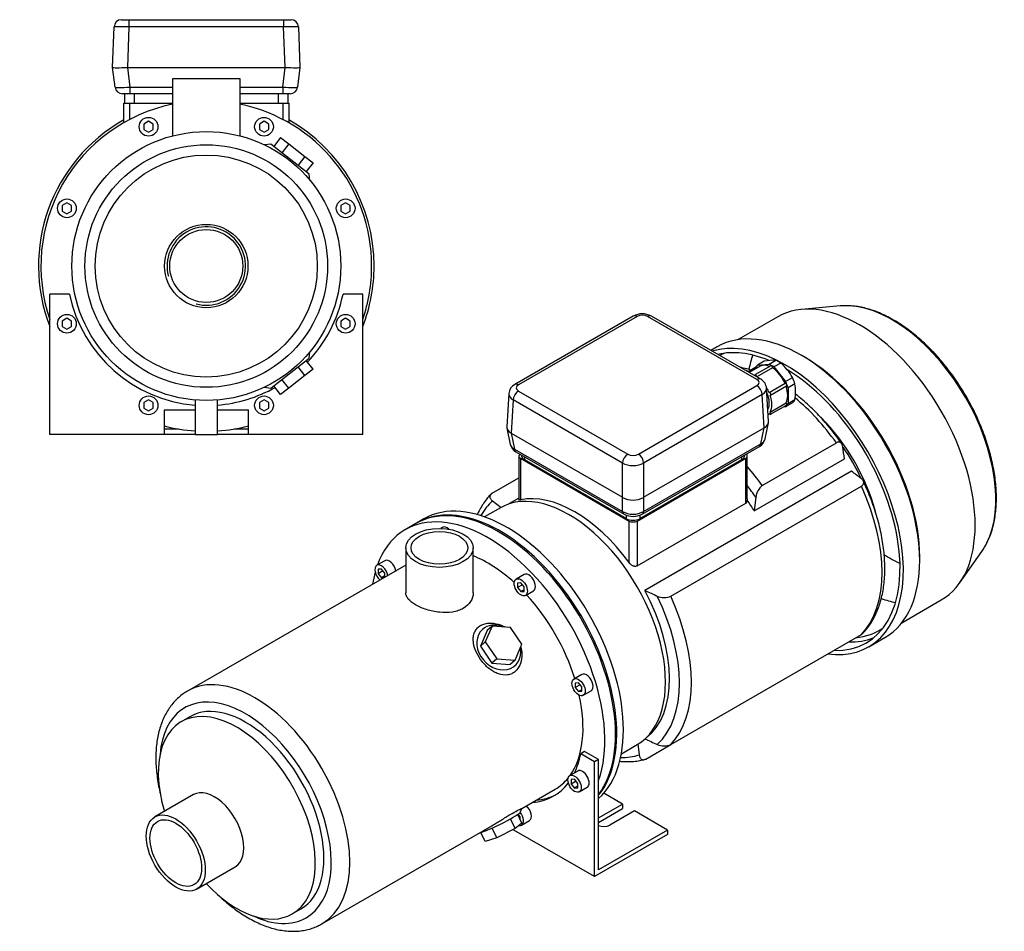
# Model space of a CAD drawing. Header units: millimetres. Extents: x 67 to 1181, y 26 to 779.
# Tile 2 of 2: x 656 to 1181, y 26 to 513. Entities that reach past the tile are written whole.
import ezdxf

# ---------------------------------------------------------------- set-up
doc = ezdxf.new("R2010")
doc.units = ezdxf.units.MM
for name, color, linetype in [('BASETTA_MEC_80-9', 7, 'Continuous'), ('CARCASSA_MEC_90', 7, 'Continuous'), ('COPRIVENTOLA_MEC', 7, 'Continuous'), ('CORPO_MH_3-5_[7]', 7, 'Continuous'), ('FLANGIA_MOTORE_T', 7, 'Continuous'), ('GHIERA_PG13_5_CO', 7, 'Continuous'), ('STAFFA_3-5-9_INT', 7, 'Continuous')]:
    doc.layers.add(name, color=color, linetype=linetype)

# ---------------------------------------------------------------- blocks, each defined once
blk = doc.blocks.new('SE')
at = {"layer": 'BASETTA_MEC_80-9', "color": 7, "linetype": 'Continuous'}
for p, q in [((983.13, 354.83), (919.85, 318.29)), ((985.13, 354.63), (921.85, 318.09)), ((1049.12, 320.95), (990.79, 354.63)), ((1051.12, 321.15), (992.79, 354.83)), ((985.84, 281.15), (1049.12, 317.69)), ((1055.36, 298.54), (1054.28, 316.37)), ((916.69, 313.52), (915.61, 295.68)), ((919.02, 310.04), (917.95, 292.37)), ((977.36, 276.36), (919.02, 310.04)), ((921.85, 314.83), (980.18, 281.15)), ((1051.95, 312.9), (988.66, 276.36)), ((1053.02, 295.23), (1051.95, 312.9)), ((915.66, 294.97), (917.49, 286.36)), ((988.66, 258.08), (1053.02, 295.23)), ((1051.24, 286.69), (1053.06, 295.25)), ((1053.48, 289.22), (1055.31, 297.83)), ((917.92, 292.4), (919.74, 283.83)), ((917.95, 292.37), (977.36, 258.08)), ((919.74, 283.83), (977.4, 250.54)), ((987.82, 249.1), (1050.43, 285.25)), ((988.63, 250.54), (1051.24, 286.69)), ((920.54, 282.39), (978.2, 249.1)), ((923.56, 280.65), (923.56, 280.13)), ((925.03, 279.8), (925.03, 278.08)), ((1040.99, 278.08), (1040.99, 279.8)), ((1042.46, 280.13), (1042.46, 280.65)), ((979.48, 246.65), (925.03, 278.08)), ((977.36, 258.08), (977.36, 276.36)), ((1040.99, 278.08), (986.55, 246.65)), ((988.66, 276.36), (988.66, 258.08)), ((977.4, 250.54), (977.4, 258.05)), ((988.63, 258.05), (988.63, 250.54)), ((979.48, 246.65), (979.48, 248.53)), ((986.55, 248.53), (986.55, 246.65))]:
    blk.add_line(p, q, dxfattribs=at)
for centre, radius, start, end in [((987.96, 345.85), 10.2, 61.7459, 118.2541), ((1048.44, 315.98), 5.82, 3.7379, 62.5313), ((922.58, 313.07), 5.89, 117.6162, 175.4952), ((1047.61, 290.53), 5.99, 298.1073, 347.5078), ((923.43, 287.75), 6.09, 192.7823, 241.7114), ((983.01, 258.02), 10.13, 241.6838, 298.3162)]:
    blk.add_arc(centre, radius, start, end, dxfattribs=at)
for centre, major_axis, ratio, start_param, end_param in [((985.13, 351.36), (2, -3.46), 0.57735, 2.356194, 3.141593), ((987.96, 352.99), (4, 0), 0.578054, 0.786007, 2.355586), ((990.79, 351.36), (-2, -3.46), 0.57735, 3.141593, 3.926991), ((1049.12, 317.68), (-2, -3.46), 0.57735, 3.141908, 3.926991), ((1046.29, 319.32), (-4, 0), 0.576647, 2.356803, 3.926382), ((921.85, 314.83), (2, -3.46), 0.57735, 2.356194, 3.141873), ((924.68, 316.46), (4, 0), 0.576647, 2.356803, 3.926382), ((1049.12, 314.42), (2, -3.46), 0.57735, 0.820305, 2.356194), ((1046.29, 316.05), (-8, -0.24), 0.576999, 2.339382, 3.157951), ((924.68, 313.19), (8, -0.24), 0.576999, 3.122534, 3.943803), ((921.85, 311.56), (2, 3.46), 0.57735, 0.785398, 2.321288), ((923.64, 295.92), (8.03, 0.6), 0.572756, 3.063966, 3.876802), ((1047.33, 298.78), (-8.03, 0.6), 0.572756, 2.406383, 3.219219), ((1045.54, 290.33), (-7.99, 0.83), 0.573109, 2.423363, 3.080945), ((925.44, 287.47), (7.99, 0.83), 0.573109, 3.20224, 3.859822), ((922.54, 285.85), (2, 3.46), 0.57735, 2.478368, 3.141593), ((1048.43, 288.71), (-2, 3.46), 0.57735, 3.141593, 3.804818), ((928.56, 280.13), (5, 0), 0.57735, 3.141593, 3.926991), ((980.18, 277.88), (2, 3.46), 0.57735, 0.785398, 2.321288), ((983.01, 282.78), (-4, 0), 0.578054, 0.786007, 2.355586), ((985.84, 277.88), (-2, 3.46), 0.57735, 3.961897, 5.497787), ((1037.46, 280.13), (-5, 0), 0.57735, 2.356194, 3.141593), ((983.01, 279.52), (8, 0), 0.557214, 3.9276, 5.497178), ((983.01, 261.65), (-8, 0), 0.630132, 0.792825, 2.348768), ((983.01, 254.23), (-8, 0), 0.647258, 0.792825, 2.348768), ((980.2, 252.56), (2, 3.46), 0.57735, 2.478368, 3.142413), ((985.82, 252.56), (-2, 3.46), 0.57735, 3.141773, 3.804818), ((983.01, 248.69), (5, 0), 0.57735, 3.926991, 5.497787)]:
    blk.add_ellipse(centre, major_axis=major_axis, ratio=ratio, start_param=start_param, end_param=end_param, dxfattribs=at)
for points in [[(1053.06, 295.25), (1053.04, 295.24), (1053.02, 295.23)], [(917.95, 292.37), (917.93, 292.39), (917.92, 292.4)], [(977.4, 258.05), (977.38, 258.07), (977.36, 258.08)], [(988.66, 258.08), (988.65, 258.07), (988.63, 258.05)]]:
    blk.add_open_spline(points, degree=2, dxfattribs=at)
at = {"layer": 'CARCASSA_MEC_90', "color": 7, "linetype": 'Continuous'}
for p, q in [((1051.99, 264.31), (1091.52, 287.13)), ((922.03, 280.13), (922.03, 256.69)), ((922.91, 278.9), (980.89, 245.42)), ((922.91, 278.9), (922.91, 256.69)), ((985.13, 245.42), (1043.12, 278.9)), ((1043.12, 254.91), (1043.12, 278.9)), ((1043.99, 257.36), (1043.99, 280.13)), ((1047.71, 250.84), (1095.79, 278.61)), ((907.84, 260.29), (922.03, 268.48)), ((1099.61, 272.01), (989.3, 208.32)), ((1003.09, 205.29), (1104.85, 264.04)), ((922.03, 257.6), (916.73, 254.54)), ((1048.51, 258.08), (1047.71, 250.84)), ((908.01, 256.17), (912.72, 252.59)), ((985.13, 221.44), (1043.12, 254.91)), ((980.89, 223.21), (980.89, 245.42)), ((985.13, 245.42), (985.13, 221.44)), ((1003.09, 126.09), (1104.85, 184.84)), ((985.55, 126.41), (986.28, 120.6)), ((989.23, 128.97), (989.41, 129.07)), ((989.76, 118.39), (1003.09, 126.09))]:
    blk.add_line(p, q, dxfattribs=at)
for centre, radius, start, end in [((288.35, 180.4), 813.39, 6.93431, 7.38313), ((610.84, -378.16), 813.39, 52.61687, 53.06569), ((1057.1, 257.36), 8.62, 126.351, 175.2134), ((1042.1, 256.51), 1.89, 302.4688, 0.1836), ((1481.48, 1318.35), 1214.25, 246.08791, 246.43153), ((999.64, 213.22), 8.65, 244.8702, 293.5654), ((1481.48, 1239.15), 1214.25, 246.08791, 246.43153), ((999.64, 133.99), 8.62, 244.7866, 293.649)]:
    blk.add_arc(centre, radius, start, end, dxfattribs=at)
for centre, major_axis, start_param, end_param in [((1057.22, 251.94), (-41.5, 71.88), -0.572932, -0.536903), ((1057.22, 251.94), (-41.5, 71.88), 4.873724, 5.287205), ((1066.1, 257.06), (-35, 60.62), 4.288973, 5.144383), ((1063.98, 255.83), (-36.25, 62.79), 4.578267, 4.846001), ((925.03, 280.13), (3, 0), 2.489579, 3.926991), ((1040.99, 280.13), (-3, 0), 2.356194, 3.793606), ((1017.69, 229.11), (-41.5, 71.88), 4.873724, 5.033102), ((1014.21, 227.1), (-39.43, 68.3), 4.835465, 4.934401), ((1057.22, 251.94), (41.5, -71.88), 0.161335, 1.409461), ((951.9, 191.13), (-36.25, 62.79), 4.896727, 6.098847), ((951.99, 191.18), (-39.43, 68.3), 0.123076, 0.332793), ((1013.42, 226.64), (-36.25, 62.79), 4.764971, 4.858829), ((983.01, 246.65), (-3, 0), 0.785398, 2.356194), ((951.19, 190.72), (36.25, -62.79), 0.067278, 1.518214), ((951.99, 191.18), (39.43, -68.3), 0.123076, 1.44772), ((955.47, 193.19), (41.5, -71.88), 0.161335, 1.409461), ((951.99, 191.18), (39.43, -68.3), 5.950393, 6.160109)]:
    blk.add_ellipse(centre, major_axis=major_axis, ratio=0.57735, start_param=start_param, end_param=end_param, dxfattribs=at)
for points, knots in [([(1045.99, 326.02), (1045.54, 326.16), (1043.84, 326.65), (1041.95, 327.1), (1040.51, 327.38), (1040.3, 327.42)], [0.68648956, 0.68648956, 0.68648956, 0.68648956, 0.70477331, 0.7547757, 0.7633868, 0.7633868, 0.7633868, 0.7633868]), ([(1094.4, 286.66), (1094.29, 286.82), (1093.29, 288.29), (1091.1, 291.27), (1088, 295.22), (1084.74, 299.04), (1081.38, 302.68), (1077.93, 306.13), (1074.39, 309.37), (1071.63, 311.69), (1070.05, 312.93), (1069.69, 313.22)], [0, 0, 0, 0, 0.0050394, 0.0547742, 0.1045334, 0.1543203, 0.2041419, 0.2540047, 0.3039148, 0.3538772, 0.3688505, 0.3688505, 0.3688505, 0.3688505]), ([(1095, 284.93), (1094.94, 285.42), (1094.82, 285.86), (1094.55, 286.43), (1094.45, 286.61), (1094.21, 286.92), (1094.07, 287.06), (1093.77, 287.28), (1093.61, 287.38), (1093.25, 287.5), (1093.06, 287.53), (1092.75, 287.53), (1092.64, 287.52), (1092.42, 287.49), (1092.32, 287.47), (1091.98, 287.37), (1091.75, 287.27), (1091.52, 287.13)], [0, 0, 0, 0, 0.25, 0.25, 0.375, 0.375, 0.5, 0.5, 0.625, 0.625, 0.75, 0.75, 0.8125, 0.8125, 0.875, 0.875, 1, 1, 1, 1]), ([(1104.85, 264.04), (1105.08, 264.17), (1105.28, 264.32), (1105.62, 264.64), (1105.76, 264.81), (1105.96, 265.16), (1106.03, 265.35), (1106.11, 265.72), (1106.11, 265.91), (1106.07, 266.28), (1106.02, 266.47), (1105.87, 266.83), (1105.77, 267.01), (1105.52, 267.36), (1105.38, 267.53), (1105.06, 267.85), (1104.88, 268.01), (1104.68, 268.16)], [0, 0, 0, 0, 0.125, 0.125, 0.25, 0.25, 0.375, 0.375, 0.5, 0.5, 0.625, 0.625, 0.75, 0.75, 0.875, 0.875, 1, 1, 1, 1]), ([(1105.49, 185.35), (1106.16, 186.05), (1107.41, 187.36), (1109.31, 189.89), (1111.1, 192.74), (1112.68, 195.84), (1114.04, 199.17), (1115.18, 202.7), (1116.09, 206.43), (1116.77, 210.34), (1117.21, 214.42), (1117.41, 218.64), (1117.37, 222.98), (1117.09, 227.43), (1116.58, 231.98), (1115.84, 236.59), (1114.87, 241.26), (1113.68, 245.97), (1112.27, 250.7), (1110.65, 255.44), (1108.84, 260.12), (1107.19, 264.01), (1106.2, 266.07), (1105.86, 266.79)], [0, 0, 0, 0, 0.038609, 0.086267, 0.134299, 0.182743, 0.231593, 0.280806, 0.330318, 0.380054, 0.429942, 0.479921, 0.52994, 0.579959, 0.629954, 0.679914, 0.729831, 0.779706, 0.82954, 0.879338, 0.929103, 0.978843, 1, 1, 1, 1]), ([(907.2, 259.77), (906.53, 259.08), (905.28, 257.76), (903.38, 255.23), (901.6, 252.38), (900.48, 250.2), (899.94, 249), (899.88, 248.88)], [0, 0, 0, 0, 0.0385463, 0.0862138, 0.1342564, 0.1827107, 0.1884423, 0.1884423, 0.1884423, 0.1884423]), ([(907.84, 260.29), (907.61, 260.15), (907.41, 260.01), (907.07, 259.69), (906.94, 259.51), (906.73, 259.16), (906.66, 258.98), (906.59, 258.6), (906.58, 258.42), (906.62, 258.04), (906.68, 257.86), (906.83, 257.49), (906.93, 257.32), (907.17, 256.97), (907.31, 256.8), (907.63, 256.47), (907.81, 256.32), (908.01, 256.17)], [0, 0, 0, 0, 0.125, 0.125, 0.25, 0.25, 0.375, 0.375, 0.5, 0.5, 0.625, 0.625, 0.75, 0.75, 0.875, 0.875, 1, 1, 1, 1]), ([(922.91, 256.69), (922.65, 256.63), (922.44, 256.6), (922.22, 256.59), (922.16, 256.59), (922.07, 256.61), (922.04, 256.63), (922.03, 256.66), (922.03, 256.67), (922.03, 256.68)], [0, 0, 0, 0, 0.25, 0.25, 0.375, 0.375, 0.5, 0.5, 0.5325569, 0.5325569, 0.5325569, 0.5325569]), ([(985.13, 221.44), (984.98, 221.35), (984.81, 221.28), (984.44, 221.21), (984.25, 221.2), (983.85, 221.22), (983.65, 221.26), (983.25, 221.37), (983.06, 221.44), (982.67, 221.63), (982.48, 221.73), (982.12, 221.97), (981.95, 222.11), (981.45, 222.53), (981.15, 222.86), (980.89, 223.21)], [0, 0, 0, 0, 0.125, 0.125, 0.25, 0.25, 0.375, 0.375, 0.5, 0.5, 0.625, 0.625, 0.75, 0.75, 1, 1, 1, 1]), ([(1105.53, 185.35), (1105.5, 185.33), (1105.48, 185.31), (1105.29, 185.12), (1105.08, 184.97), (1104.85, 184.84)], [0.8566348, 0.8566348, 0.8566348, 0.8566348, 0.875, 0.875, 1, 1, 1, 1]), ([(975.84, 117.21), (976.89, 117.1), (979.11, 116.95), (982.42, 117), (985.85, 117.36), (987.84, 117.8), (989, 118.07)], [0.810659, 0.810659, 0.810659, 0.810659, 0.8540649, 0.9032224, 0.951961, 1, 1, 1, 1]), ([(986.28, 120.6), (986.34, 120.11), (986.46, 119.67), (986.73, 119.09), (986.83, 118.92), (987.07, 118.6), (987.21, 118.47), (987.51, 118.24), (987.67, 118.15), (988.03, 118.03), (988.23, 117.99), (988.53, 117.99), (988.64, 118), (988.86, 118.03), (988.97, 118.06), (989.3, 118.16), (989.53, 118.26), (989.76, 118.39)], [0, 0, 0, 0, 0.25, 0.25, 0.375, 0.375, 0.5, 0.5, 0.625, 0.625, 0.75, 0.75, 0.8125, 0.8125, 0.875, 0.875, 1, 1, 1, 1])]:
    blk.add_open_spline(points, degree=3, knots=knots, dxfattribs=at)
blk.add_open_spline([(1043.99, 257.36), (1043.99, 257.07), (1043.99, 256.79), (1043.99, 256.51)], degree=3, dxfattribs=at)
at = {"layer": 'COPRIVENTOLA_MEC', "color": 7, "linetype": 'Continuous'}
for p, q in [((1093.51, 360.26), (1072.96, 358.37)), ((1060.26, 354.44), (1039.13, 342.24)), ((1027.9, 338.41), (1024.56, 336.48)), ((1074.3, 333.03), (1072.67, 333.97)), ((1135.99, 224.3), (1135.99, 226.18)), ((1157.27, 212.34), (1169.18, 229.2)), ((1126.38, 191.12), (1147.51, 203.32)), ((1108.75, 178.28), (1117.45, 183.3))]:
    blk.add_line(p, q, dxfattribs=at)
for centre, major_axis, start_param, end_param in [((1103.88, 278.88), (-43.63, 75.56), 3.141593, 6.283185), ((1121.27, 288.91), (-39.15, 67.81), -0.375303, -0.260295), ((1121.27, 288.91), (-39.15, 67.81), 3.509237, 5.907882), ((1072.67, 260.86), (-44.78, 77.55), 3.141593, 6.283185), ((1063.98, 255.83), (-44.77, 77.55), 2.725859, 6.154871), ((1063.98, 255.83), (-43.52, 75.39), 5.639245, 6.116689), ((1071.75, 260.33), (-42.38, 73.4), 6.225075, 6.283185), ((1103.57, 278.7), (-42.37, 73.4), 0.453147, 0.584595), ((1074.3, 261.79), (-43.63, 75.56), 3.926991, 5.497787), ((1063.98, 255.83), (-43.52, 75.39), 2.796644, 5.47485), ((1119.84, 288.09), (-38.19, 66.15), 0.680506, 0.689516), ((1121.27, 288.91), (-39.15, 67.81), 3.401888, 3.509237), ((1119.84, 288.09), (-38.19, 66.15), -3.978979, -3.822098), ((1103.57, 278.7), (-42.37, 73.4), -3.727248, -3.594739), ((1071.75, 260.33), (-42.38, 73.4), 2.882539, 3.199703), ((1071.75, 260.33), (-43.52, 75.39), 2.796644, 3.05212)]:
    blk.add_ellipse(centre, major_axis=major_axis, ratio=0.57735, start_param=start_param, end_param=end_param, dxfattribs=at)
blk.add_open_spline([(1172, 234.02), (1172.16, 234.32), (1172.78, 235.5), (1173.78, 238.02), (1174.87, 241.37), (1175.74, 244.96), (1176.38, 248.72), (1176.78, 252.65), (1176.95, 256.72), (1176.89, 260.92), (1176.59, 265.24), (1176.06, 269.64), (1175.31, 274.12), (1174.33, 278.65), (1173.13, 283.22), (1171.72, 287.81), (1170.1, 292.4), (1168.28, 296.97), (1166.27, 301.51), (1164.07, 306), (1161.7, 310.42), (1159.16, 314.74), (1156.47, 318.96), (1153.63, 323.06), (1150.65, 327.02), (1147.56, 330.83), (1144.35, 334.46), (1141.05, 337.91), (1137.66, 341.15), (1134.2, 344.19), (1130.68, 347), (1127.12, 349.57), (1123.52, 351.89), (1119.91, 353.96), (1116.29, 355.75), (1112.68, 357.26), (1109.09, 358.5), (1105.56, 359.42), (1102.29, 360.04), (1100.43, 360.19), (1099.49, 360.26)], degree=3, knots=[0, 0, 0, 0, 0.00739, 0.034055, 0.060854, 0.087761, 0.114745, 0.14178, 0.168844, 0.195919, 0.22299, 0.250051, 0.277099, 0.304131, 0.331149, 0.358152, 0.385143, 0.412122, 0.439094, 0.466059, 0.493021, 0.519981, 0.546943, 0.573908, 0.600878, 0.627857, 0.654846, 0.681848, 0.708866, 0.735901, 0.762956, 0.79003, 0.817124, 0.844235, 0.87136, 0.898489, 0.925605, 0.952689, 0.979716, 1, 1, 1, 1], dxfattribs=at)
at = {"layer": 'CORPO_MH_3-5_[7]', "color": 7, "linetype": 'Continuous'}
for p, q in [((867.12, 244.08), (861.46, 240.81)), ((881.3, 242.02), (880.37, 241.48)), ((861.7, 231.09), (861.7, 207.1)), ((897.7, 207.1), (897.7, 231.09)), ((861.7, 221.9), (745.26, 154.67)), ((850.49, 224.23), (846.25, 221.78)), ((848.75, 219.81), (846.98, 219.65)), ((846.98, 219.65), (846.98, 217.29)), ((849.57, 218.79), (846.98, 217.29)), ((846.98, 217.29), (848.75, 215.1)), ((850.52, 217.61), (848.75, 219.81)), ((850.52, 216.12), (848.75, 215.1)), ((850.52, 215.45), (850.52, 217.61)), ((924.87, 216.87), (920.62, 214.42)), ((848.75, 215.1), (850.13, 215.22)), ((923.12, 212.44), (921.36, 212.28)), ((921.36, 212.28), (921.36, 209.93)), ((923.94, 211.42), (921.36, 209.93)), ((924.89, 210.24), (923.12, 212.44)), ((924.89, 207.89), (924.89, 210.24)), ((921.36, 209.93), (923.12, 207.73)), ((924.89, 208.75), (923.12, 207.73)), ((923.12, 207.73), (924.89, 207.89)), ((925.62, 205.76), (929.87, 208.21)), ((907.84, 189.31), (904.17, 180.91)), ((907.84, 189.31), (905.22, 186.95)), ((917.61, 188.66), (907.84, 189.31)), ((905.22, 186.95), (901.56, 178.55)), ((923.72, 179.62), (917.61, 188.66)), ((904.17, 180.91), (901.56, 178.55)), ((904.17, 180.91), (910.29, 171.86)), ((920.06, 171.22), (923.72, 179.62)), ((901.56, 178.55), (907.67, 169.51)), ((910.29, 171.86), (907.67, 169.51)), ((907.67, 169.51), (917.45, 168.87)), ((910.29, 171.86), (920.06, 171.22)), ((920.06, 171.22), (917.45, 168.87)), ((955.67, 163.51), (951.43, 161.06)), ((953.93, 159.09), (952.16, 158.93)), ((952.16, 158.93), (952.16, 156.57)), ((954.75, 158.06), (952.16, 156.57)), ((955.7, 156.89), (953.93, 159.09)), ((952.16, 156.57), (953.93, 154.37)), ((955.7, 155.39), (953.93, 154.37)), ((953.93, 154.37), (955.7, 154.53)), ((955.7, 154.53), (955.7, 156.89)), ((956.43, 152.4), (960.67, 154.85)), ((746.56, 140.99), (741.92, 138.31)), ((923.63, 91.96), (941.46, 102.25)), ((748.45, 99.36), (727.86, 87.47)), ((923.02, 90.16), (923.65, 91.95)), ((920.06, 81.23), (917.55, 86.39)), ((923.72, 84.12), (920.06, 81.23)), ((923.72, 84.12), (921.46, 88.76)), ((817.01, 30.4), (907.67, 82.74)), ((904.17, 74.38), (901.82, 79.21)), ((910.29, 76.36), (907.77, 81.53)), ((920.06, 81.23), (910.29, 76.36)), ((910.29, 76.36), (904.17, 74.38)), ((750.11, 48.93), (770.7, 60.82)), ((801.17, 35.69), (805.81, 38.37))]:
    blk.add_line(p, q, dxfattribs=at)
for centre, major_axis, ratio, start_param, end_param in [((905.58, 164.39), (44.13, -76.43), 0.57735, 0.45581, 3.593987), ((911.24, 167.65), (44.13, -76.43), 0.57735, 0.241164, 3.141593), ((883.8, 237.69), (2.5, -4.33), 0.57735, 2.083393, 3.141593), ((905.58, 164.39), (35.88, -62.14), 0.57735, 2.076031, 2.512145), ((848.75, 217.45), (-2.5, 4.33), 0.57735, 0, 2.122878), ((848.75, 217.45), (-2.5, 4.33), 0.57735, 4.160308, 6.283185), ((852.99, 219.9), (2.5, -4.33), 0.57735, 1.018715, 3.141593), ((905.58, 164.39), (44.13, -76.43), 0.57735, 3.660226, 3.763049), ((927.37, 212.54), (2.5, -4.33), 0.57735, 0, 3.141593), ((905.58, 164.39), (35.88, -62.14), 0.57735, 1.202887, 1.938706), ((911.34, 177.91), (-8.7, 9.66), 0.810411, 5.253429, 6.283185), ((911.34, 177.91), (-8.7, 9.66), 0.810411, 0, 4.056698), ((781.13, 92.54), (-35.88, 62.14), 0.57735, 3.141593, 6.283185), ((958.17, 159.18), (2.5, -4.33), 0.57735, 0, 3.141593), ((776.18, 89.68), (32.37, -56.08), 0.57735, 0, 3.835482), ((781.13, 92.54), (-35.88, 62.14), 0.57735, 0, 0.000107), ((905.58, 164.39), (35.88, -62.14), 0.57735, 0.25816, 1.065562), ((776.18, 89.68), (29.63, -51.31), 0.57735, 0, 3.141593), ((771.55, 87), (29.62, -51.31), 0.57735, 0, 4.327423), ((905.58, 164.39), (35.88, -62.14), 0.57735, 0, 0.21901), ((759.57, 80.09), (11.13, -19.27), 0.57735, 0, 3.141593), ((911.34, 84.62), (11.69, 5.69), 0.099506, 3.627919, 6.183016), ((771.55, 87), (29.62, -51.31), 0.57735, 5.097355, 6.283185), ((776.18, 89.68), (32.37, -56.08), 0.57735, 5.589296, 6.283185), ((781.13, 92.54), (-35.88, 62.14), 0.57735, 3.137056, 3.141593)]:
    blk.add_ellipse(centre, major_axis=major_axis, ratio=ratio, start_param=start_param, end_param=end_param, dxfattribs=at)
for centre, major_axis in [((879.7, 231.09), (-18, 0)), ((879.7, 231.09), (-15.15, 0)), ((923.12, 210.09), (-2.5, 4.33)), ((953.93, 156.73), (-2.5, 4.33)), ((738.99, 68.2), (11.13, -19.27)), ((738.99, 68.2), (9.74, -16.87))]:
    blk.add_ellipse(centre, major_axis=major_axis, ratio=0.57735, dxfattribs=at)
for points, knots in [([(897.7, 207.1), (897.7, 207.1), (897.7, 207.1), (897.7, 205.5), (897.24, 203.89), (895.45, 201.04), (894.11, 199.78), (891.61, 198.33), (890.68, 197.91), (888.71, 197.25), (887.68, 197), (884.4, 196.49), (882.06, 196.46), (878.53, 196.83), (877.36, 197.02), (875.07, 197.5), (873.92, 197.81), (871.75, 198.5), (870.71, 198.88), (868.74, 199.73), (867.81, 200.2), (865.31, 201.64), (863.97, 202.7), (862.62, 204.32), (862.28, 204.88), (861.82, 205.99), (861.7, 206.54), (861.7, 207.1), (861.7, 207.1), (861.7, 207.1)], [0.1249858, 0.1249858, 0.1249858, 0.1249858, 0.125, 0.125, 0.1875, 0.1875, 0.25, 0.25, 0.28125, 0.28125, 0.3125, 0.3125, 0.375, 0.375, 0.40625, 0.40625, 0.4375, 0.4375, 0.46875, 0.46875, 0.5, 0.5, 0.5625, 0.5625, 0.59375, 0.59375, 0.625, 0.625, 0.6251231, 0.6251231, 0.6251231, 0.6251231]), ([(920.2, 165.2), (919.6, 164.66), (918.95, 164.24), (917.54, 163.59), (916.78, 163.37), (914.44, 163.04), (912.79, 163.26), (910.37, 164.1), (909.56, 164.47), (908, 165.34), (907.24, 165.85), (905.02, 167.55), (903.67, 168.9), (901.26, 171.91), (900.25, 173.52), (898.68, 176.88), (898.13, 178.57), (897.75, 181.07), (897.7, 181.88), (897.76, 183.46), (897.87, 184.23), (898.27, 185.69), (898.56, 186.38), (899.32, 187.64), (899.8, 188.22), (901.49, 189.73), (902.97, 190.43), (905.46, 190.91), (906.35, 190.98), (908.13, 190.93), (909.04, 190.82), (911.52, 190.28), (913.07, 189.69), (914.52, 188.9)], [0, 0, 0, 0, 0.03125, 0.03125, 0.0625, 0.0625, 0.125, 0.125, 0.15625, 0.15625, 0.1875, 0.1875, 0.25, 0.25, 0.3125, 0.3125, 0.375, 0.375, 0.40625, 0.40625, 0.4375, 0.4375, 0.46875, 0.46875, 0.5, 0.5, 0.5625, 0.5625, 0.59375, 0.59375, 0.625, 0.625, 0.6792325, 0.6792325, 0.6792325, 0.6792325]), ([(923.1, 178.08), (923.41, 176.91), (923.6, 175.72), (923.73, 172.74), (923.47, 170.93), (922.32, 167.71), (921.4, 166.26), (920.2, 165.2)], [0.8346005, 0.8346005, 0.8346005, 0.8346005, 0.875, 0.875, 0.9375, 0.9375, 1, 1, 1, 1]), ([(745.27, 154.64), (744.63, 154.27), (743.28, 153.49), (741.09, 151.81), (738.87, 149.74), (736.82, 147.4), (734.98, 144.83), (733.35, 142.02), (731.93, 138.98), (730.73, 135.73), (729.77, 132.27), (729.05, 128.62), (728.57, 124.81), (728.33, 120.85), (728.34, 116.77), (728.6, 112.58), (729.09, 108.3), (729.82, 103.97), (730.48, 100.91), (730.88, 99.31), (730.91, 99.17)], [0, 0, 0, 0, 0.0132966, 0.0334114, 0.053552, 0.0738077, 0.0942541, 0.114945, 0.1359076, 0.1571405, 0.1786166, 0.200291, 0.2221106, 0.2440237, 0.2659865, 0.2879625, 0.309926, 0.331865, 0.3537741, 0.3557891, 0.3557891, 0.3557891, 0.3557891]), ([(907.67, 82.74), (907.74, 82.78), (907.81, 82.82), (908.64, 83.31), (909.42, 83.78), (911.01, 84.75), (911.83, 85.26), (913.46, 86.28), (914.26, 86.78), (915.84, 87.76), (916.63, 88.25), (918.85, 89.58), (920.18, 90.33), (921.71, 91.13), (922.15, 91.35), (922.86, 91.68), (923.14, 91.79), (923.56, 91.96), (923.67, 91.99), (923.66, 91.98)], [0.3721818, 0.3721818, 0.3721818, 0.3721818, 0.375, 0.375, 0.40625, 0.40625, 0.4375, 0.4375, 0.46875, 0.46875, 0.5, 0.5, 0.5625, 0.5625, 0.59375, 0.59375, 0.625, 0.625, 0.6619883, 0.6619883, 0.6619883, 0.6619883]), ([(762.71, 44.83), (763.07, 44.49), (764.53, 43.14), (767.14, 40.88), (770.57, 38.2), (774.06, 35.76), (777.6, 33.58), (781.16, 31.66), (784.75, 30.02), (788.34, 28.67), (791.91, 27.62), (795.44, 26.89), (798.92, 26.47), (802.31, 26.38), (805.59, 26.6), (808.76, 27.14), (811.77, 27.98), (814.52, 29.05), (816.02, 29.87), (816.8, 30.31)], [0.6519425, 0.6519425, 0.6519425, 0.6519425, 0.6591467, 0.6810753, 0.7030465, 0.7250611, 0.7471168, 0.7692055, 0.7913102, 0.8133957, 0.8354202, 0.8573302, 0.8790647, 0.9005647, 0.921785, 0.9427057, 0.9633391, 0.983729, 1, 1, 1, 1])]:
    blk.add_open_spline(points, degree=3, knots=knots, dxfattribs=at)
at = {"layer": 'FLANGIA_MOTORE_T', "color": 7, "linetype": 'Continuous'}
for p, q in [((912.22, 252.51), (903.78, 247.64)), ((871.36, 246.53), (867.82, 244.49)), ((976.78, 121.2), (985.22, 126.07))]:
    blk.add_line(p, q, dxfattribs=at)
for centre, major_axis, start_param, end_param in [((948.72, 189.29), (36.5, -63.22), 0, 3.141593), ((911.95, 168.06), (44.12, -76.43), 0.219659, 3.149605), ((915.48, 170.1), (44.12, -76.43), 0.121401, 3.141593)]:
    blk.add_ellipse(centre, major_axis=major_axis, ratio=0.57735, start_param=start_param, end_param=end_param, dxfattribs=at)
at = {"layer": 'GHIERA_PG13_5_CO', "color": 7, "linetype": 'Continuous'}
for p, q in [((1055.61, 329.15), (1059.24, 331.25)), ((1048.87, 327.65), (1044.37, 325.05)), ((1050.78, 328.09), (1044.94, 324.72)), ((1056.53, 328.34), (1048.04, 323.44)), ((1057.4, 327.18), (1049.04, 322.35)), ((1052.99, 330.69), (1049.36, 328.59)), ((1049.36, 328.59), (1055.61, 329.15)), ((1061.83, 329.75), (1058.2, 327.65)), ((1058.2, 327.65), (1064.45, 319.88)), ((1064.45, 319.88), (1068.08, 321.98)), ((1064.18, 318.81), (1055.7, 313.91)), ((1056.45, 312.62), (1064.93, 317.51)), ((1069.37, 318.64), (1065.74, 316.54)), ((1065.74, 316.54), (1065.74, 308.21)), ((1065.74, 308.21), (1069.37, 310.31)), ((1056.16, 303.62), (1064.64, 308.52)), ((1056.45, 302.41), (1064.93, 307.31)), ((1064.45, 306.37), (1063.1, 306.25)), ((1068.08, 308.46), (1064.45, 306.37)), ((1055.13, 302.31), (1055.8, 302.7))]:
    blk.add_line(p, q, dxfattribs=at)
for centre, radius, start, end in [((1058.36, 305.8), 25.46, 88.0317, 102.1761), ((1044.2, 309.18), 27.09, 28.1909, 49.397), ((1048.37, 314.47), 21.42, 348.7901, 11.2099)]:
    blk.add_arc(centre, radius, start, end, dxfattribs=at)
for centre, major_axis, start_param, end_param in [((1060.53, 319.58), (-6.75, 11.69), 5.361505, 5.634069), ((1056.9, 317.48), (-6.75, 11.69), 0.125517, 0.31778), ((1049.25, 327), (0.375, -0.65), 1.807572, 3.141593), ((1056.9, 317.48), (6.13, -10.61), 2.469888, 3.141593), ((1056.9, 317.48), (-6.75, 11.69), 5.361505, 5.634069), ((1056.9, 327.69), (0.375, -0.65), 0.41713, 3.141593), ((1056.9, 317.48), (6.12, -10.61), 1.366148, 2.299044), ((1048.42, 322.79), (0.375, -0.65), 0.656535, 4.055854), ((1060.53, 319.58), (6.75, -11.69), 1.172715, 1.445279), ((1048.42, 312.58), (6.12, -10.61), 1.366148, 1.608021), ((1064.56, 318.16), (0.375, -0.65), 0, 3.141593), ((1056.9, 317.48), (6.75, -11.69), 1.172715, 1.445279), ((1056.9, 317.48), (6.13, -10.61), 0.31895, 1.251846), ((1048.42, 312.58), (5.18, -8.98), 0.321089, 1.394193), ((1056.07, 313.26), (0.375, -0.65), -0.630067, 3.248061), ((1048.42, 312.58), (6.13, -10.61), 0.31895, 1.251846), ((1060.53, 319.58), (6.75, -11.69), 0.125517, 0.398082), ((1056.9, 317.48), (6.75, -11.69), 0.125517, 0.398082), ((1064.56, 307.96), (-0.375, 0.65), 3.141593, 5.342456), ((1048.42, 312.58), (-6.13, 10.61), 3.242704, 3.346241), ((1056.07, 303.06), (-0.375, 0.65), 1.464328, 5.342456)]:
    blk.add_ellipse(centre, major_axis=major_axis, ratio=0.57735, start_param=start_param, end_param=end_param, dxfattribs=at)
at = {"layer": 'STAFFA_3-5-9_INT', "color": 7, "linetype": 'Continuous'}
for p, q in [((957.18, 122.35), (955.06, 121.12)), ((962.51, 116.83), (955.06, 121.12)), ((964.63, 118.05), (957.18, 122.35)), ((964.63, 118.05), (962.51, 116.83)), ((962.51, 55.59), (962.51, 116.83)), ((964.63, 59.26), (964.63, 118.05)), ((953.55, 111.98), (949.31, 109.53)), ((951.81, 107.55), (950.04, 107.4)), ((950.04, 107.4), (950.04, 105.04)), ((952.63, 106.53), (950.04, 105.04)), ((953.58, 105.36), (951.81, 107.55)), ((953.58, 103), (953.58, 105.36)), ((950.04, 105.04), (951.81, 102.84)), ((953.58, 103.86), (951.81, 102.84)), ((951.81, 102.84), (953.58, 103)), ((954.31, 100.87), (958.55, 103.32)), ((977.35, 94.37), (967.38, 100.13)), ((964.63, 87.02), (977.35, 94.37)), ((964.63, 84.57), (977.35, 91.92)), ((983.72, 90.7), (970.57, 83.1)), ((977.35, 94.37), (977.35, 91.92)), ((1001.4, 80.49), (983.72, 90.7)), ((921.82, 88.75), (921.55, 88.59)), ((922.77, 87.57), (921.68, 88.92)), ((922.77, 86.07), (922.77, 87.57)), ((922.77, 86.08), (922.77, 86.07)), ((923.5, 83.08), (927.75, 85.53)), ((919.37, 80.49), (919.37, 80.89)), ((962.51, 55.59), (919.37, 80.49)), ((1001.4, 80.49), (964.63, 59.26)), ((1001.4, 80.49), (1001.4, 78.04)), ((1001.4, 78.04), (962.51, 55.59))]:
    blk.add_line(p, q, dxfattribs=at)
for centre, major_axis, start_param, end_param in [((903.46, 163.16), (-37.25, 64.52), 3.514775, 3.724263), ((956.05, 107.65), (-2.5, 4.33), 3.141593, 6.283185), ((903.46, 163.16), (-37.25, 64.52), 2.869041, 3.382098), ((905.58, 164.39), (-37.25, 64.52), 2.869041, 3.113115), ((921, 87.41), (2.5, -4.33), 0, 1.815566), ((925.25, 89.86), (-2.5, 4.33), 3.141593, 5.26447), ((921, 87.41), (2.5, -4.33), 5.830585, 6.283185), ((967.38, 84.94), (4.5, 0), 4.052757, 5.497787)]:
    blk.add_ellipse(centre, major_axis=major_axis, ratio=0.57735, start_param=start_param, end_param=end_param, dxfattribs=at)
blk.add_ellipse((951.81, 105.2), major_axis=(2.5, -4.33), ratio=0.57735, dxfattribs=at)
blk = doc.blocks.new('SE4')
at = {"layer": 'BASETTA_MEC_80-9', "color": 7, "linetype": 'Continuous'}
for p, q in [((710.03, 513.05), (714.02, 513.05)), ((714.02, 513.05), (796.52, 513.05)), ((714.02, 513.05), (714.02, 509.19)), ((796.52, 513.05), (800.52, 513.05)), ((796.52, 513.05), (796.52, 509.19)), ((705.27, 487.55), (706.03, 509.19)), ((714.02, 509.19), (713.27, 487.55)), ((796.52, 509.19), (714.02, 509.19)), ((797.28, 487.55), (796.52, 509.19)), ((804.52, 509.19), (805.27, 487.55)), ((705.27, 487.55), (705.27, 487.55)), ((706.56, 477.06), (705.27, 487.55)), ((713.21, 487.55), (714.5, 477.06)), ((713.27, 487.55), (797.28, 487.55)), ((796.04, 477.06), (797.33, 487.55)), ((805.27, 487.55), (803.98, 477.06)), ((805.27, 487.55), (805.27, 487.55)), ((714.5, 473.55), (710.53, 473.55)), ((711.77, 468.55), (711.77, 473.55)), ((714.5, 477.06), (737.27, 477.06)), ((714.5, 477.06), (714.5, 473.55)), ((737.27, 473.55), (714.5, 473.55)), ((716.77, 473.55), (716.77, 468.55)), ((773.27, 477.06), (796.04, 477.06)), ((796.04, 473.55), (773.27, 473.55)), ((793.77, 468.55), (793.77, 473.55)), ((796.04, 477.06), (796.04, 473.55)), ((800.01, 473.55), (796.04, 473.55)), ((798.77, 473.55), (798.77, 468.55))]:
    blk.add_line(p, q, dxfattribs=at)
for centre, start, end in [((710.03, 509.05), 90, 178), ((800.52, 509.05), 2, 90), ((710.53, 477.55), 187, 270), ((800.01, 477.55), 270, 353)]:
    blk.add_arc(centre, 4, start, end, dxfattribs=at)
for centre, major_axis, ratio, start_param, end_param in [((714.03, 509.05), (-8, 0.14), 0.017434, 4.713302, 6.282881), ((796.52, 509.05), (8, 0.14), 0.017434, 0.000304, 1.569883), ((713.29, 487.9), (-8.02, -0.35), 0.043312, 0.003409, 1.559352), ((797.26, 487.9), (8.02, -0.35), 0.043312, 4.723833, 6.279777), ((714.56, 477.55), (-8, -0.49), 0.060259, 0.003713, 1.559657), ((795.98, 477.55), (8, -0.49), 0.060259, 4.723529, 6.279472)]:
    blk.add_ellipse(centre, major_axis=major_axis, ratio=ratio, start_param=start_param, end_param=end_param, dxfattribs=at)
for points in [[(713.27, 487.55), (713.24, 487.55), (713.21, 487.55)], [(797.33, 487.55), (797.3, 487.55), (797.28, 487.55)]]:
    blk.add_open_spline(points, degree=2, dxfattribs=at)
at = {"layer": 'CARCASSA_MEC_90', "color": 7, "linetype": 'Continuous'}
for p, q in [((711.27, 458.05), (711.27, 468.55)), ((711.27, 468.55), (714.27, 468.55)), ((714.27, 468.55), (737.27, 468.55)), ((714.27, 468.55), (714.27, 459.69)), ((773.27, 468.55), (796.27, 468.55)), ((796.27, 459.69), (796.27, 468.55)), ((796.27, 468.55), (799.27, 468.55)), ((799.27, 468.55), (799.27, 458.05))]:
    blk.add_line(p, q, dxfattribs=at)
at = {"layer": 'COPRIVENTOLA_MEC', "color": 7, "linetype": 'Continuous'}
for start, end in [(119.4291, 201.1816), (0, 60.5709), (338.8184, 0), (255.4481, 256.294), (283.706, 284.5519)]:
    blk.add_arc((755.27, 381.55), 89.55, start, end, dxfattribs=at)
at = {"layer": 'CORPO_MH_3-5_[7]', "color": 7, "linetype": 'Continuous'}
for p, q in [((773.27, 481.55), (737.27, 481.55)), ((737.27, 481.55), (737.27, 451.01)), ((773.27, 451.02), (773.27, 481.55)), ((724.47, 458.81), (721.97, 457.36)), ((721.97, 457.36), (721.97, 454.48)), ((726.97, 457.36), (724.47, 458.81)), ((726.97, 454.48), (726.97, 457.36)), ((786.08, 458.81), (783.58, 457.36)), ((783.58, 457.36), (783.58, 454.48)), ((788.58, 457.36), (786.08, 458.81)), ((788.58, 454.48), (788.58, 457.36)), ((721.97, 454.48), (724.47, 453.03)), ((724.47, 453.03), (726.97, 454.48)), ((783.58, 454.48), (786.08, 453.03)), ((786.08, 453.03), (788.58, 454.48)), ((789.66, 446.68), (786.3, 446.27)), ((810.15, 430.67), (789.66, 446.68)), ((794.96, 450.16), (791.26, 445.43)), ((794.96, 450.16), (799.28, 446.78)), ((799.28, 446.78), (795.59, 442.05)), ((799.28, 446.78), (807.92, 440.03)), ((807.92, 440.03), (804.23, 435.3)), ((807.92, 440.03), (812.25, 436.65)), ((812.25, 436.65), (808.55, 431.92)), ((810.57, 427.28), (810.15, 430.67)), ((680.9, 415.24), (678.4, 413.8)), ((683.4, 413.8), (680.9, 415.24)), ((829.64, 415.24), (827.14, 413.8)), ((832.14, 413.8), (829.64, 415.24)), ((678.4, 413.8), (678.4, 410.91)), ((678.4, 410.91), (680.9, 409.47)), ((680.9, 409.47), (683.4, 410.91)), ((683.4, 410.91), (683.4, 413.8)), ((827.14, 413.8), (827.14, 410.91)), ((827.14, 410.91), (829.64, 409.47)), ((829.64, 409.47), (832.14, 410.91)), ((832.14, 410.91), (832.14, 413.8)), ((789.66, 316.41), (810.15, 332.42)), ((812.25, 326.44), (808.55, 331.17)), ((810.15, 332.42), (810.56, 335.78)), ((807.92, 323.06), (804.23, 327.79)), ((812.25, 326.44), (807.92, 323.06)), ((799.28, 316.31), (795.59, 321.04)), ((807.92, 323.06), (799.28, 316.31)), ((786.27, 316.83), (789.66, 316.41)), ((794.96, 312.93), (791.26, 317.66)), ((799.28, 316.31), (794.96, 312.93)), ((749.27, 310.05), (749.27, 291.55)), ((761.27, 291.55), (761.27, 310.05)), ((749.27, 291.55), (761.27, 291.55))]:
    blk.add_line(p, q, dxfattribs=at)
for centre, radius in [((724.47, 455.92), 5), ((786.08, 455.92), 5), ((755.27, 381.55), 71.75), ((755.27, 381.55), 64.75), ((755.27, 381.55), 59.25), ((680.9, 412.35), 5), ((829.64, 412.35), 5), ((755.27, 381.55), 22.25), ((755.27, 381.55), 19.48)]:
    blk.add_circle(centre, radius, dxfattribs=at)
for radius, start, end in [(88.25, 101.769, 198.884), (88.25, 0, 78.231), (20.95, 255, 195), (88.25, 341.116, 0), (88.25, 255.2289, 266.1015), (88.25, 273.8985, 284.7711)]:
    blk.add_arc((755.27, 381.55), radius, start, end, dxfattribs=at)
at = {"layer": 'STAFFA_3-5-9_INT', "color": 7, "linetype": 'Continuous'}
for p, q in [((671.77, 291.55), (671.77, 366.55)), ((682.3, 366.55), (671.77, 366.55)), ((838.77, 366.55), (828.25, 366.55)), ((838.77, 291.55), (838.77, 366.55)), ((680.9, 353.63), (678.4, 352.18)), ((678.4, 352.18), (678.4, 349.3)), ((683.4, 352.18), (680.9, 353.63)), ((683.4, 349.3), (683.4, 352.18)), ((829.64, 353.63), (827.14, 352.18)), ((827.14, 352.18), (827.14, 349.3)), ((832.14, 352.18), (829.64, 353.63)), ((832.14, 349.3), (832.14, 352.18)), ((678.4, 349.3), (680.9, 347.85)), ((680.9, 347.85), (683.4, 349.3)), ((827.14, 349.3), (829.64, 347.85)), ((829.64, 347.85), (832.14, 349.3)), ((724.47, 310.06), (721.97, 308.62)), ((726.97, 308.62), (724.47, 310.06)), ((786.08, 310.06), (783.58, 308.62)), ((788.58, 308.62), (786.08, 310.06)), ((721.97, 308.62), (721.97, 305.73)), ((721.97, 305.73), (724.47, 304.29)), ((724.47, 304.29), (726.97, 305.73)), ((726.97, 305.73), (726.97, 308.62)), ((783.58, 308.62), (783.58, 305.73)), ((783.58, 305.73), (786.08, 304.29)), ((786.08, 304.29), (788.58, 305.73)), ((788.58, 305.73), (788.58, 308.62)), ((749.27, 304.55), (732.77, 304.55)), ((732.77, 304.55), (732.77, 291.55)), ((777.77, 304.55), (761.27, 304.55)), ((777.77, 291.55), (777.77, 304.55)), ((740.47, 294.55), (732.77, 294.55)), ((777.77, 294.55), (770.07, 294.55)), ((732.77, 291.55), (671.77, 291.55)), ((749.27, 291.55), (732.77, 291.55)), ((777.77, 291.55), (761.27, 291.55)), ((838.77, 291.55), (777.77, 291.55))]:
    blk.add_line(p, q, dxfattribs=at)
for centre in [(680.9, 350.74), (829.64, 350.74), (724.47, 307.17), (786.08, 307.17)]:
    blk.add_circle(centre, 5, dxfattribs=at)
for start, end in [(191.6155, 265.3806), (316.4672, 348.3845), (274.6194, 299.5328)]:
    blk.add_arc((755.27, 381.55), 74.5, start, end, dxfattribs=at)

msp = doc.modelspace()

# ---------------------------------------------------------------- block references
for name in ['SE4', 'SE']:
    msp.add_blockref(name, (0, 0))

doc.saveas('drawing.dxf')
